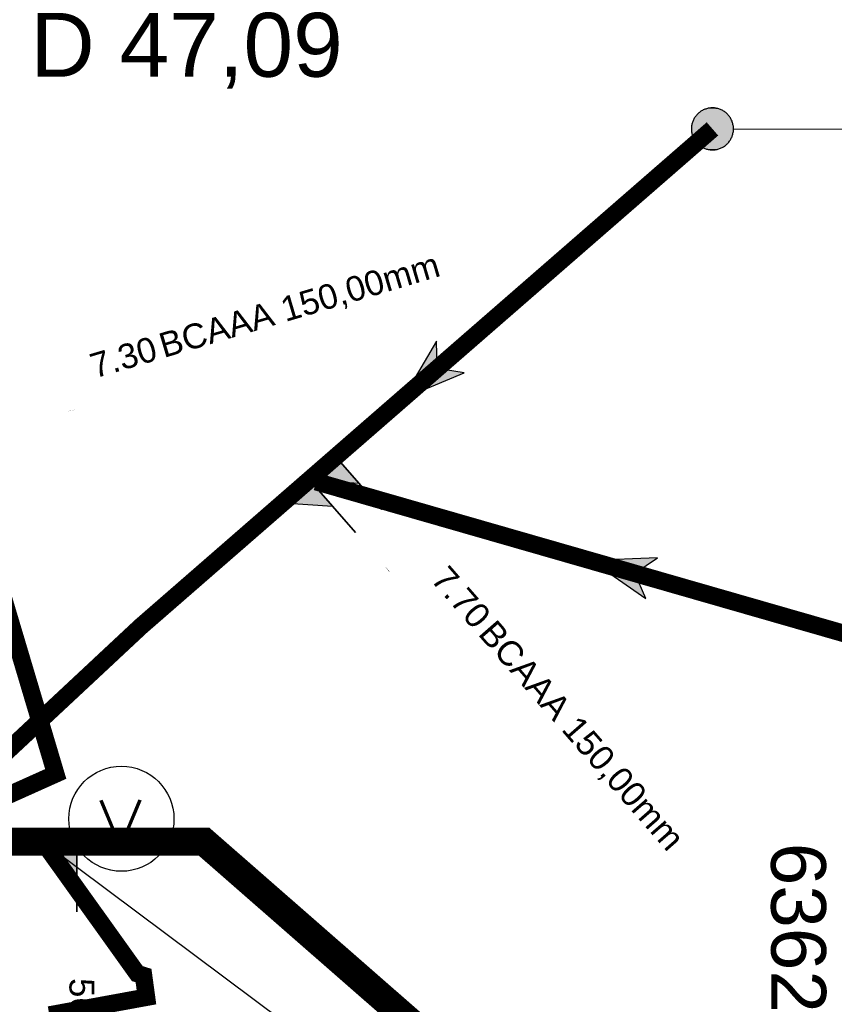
# Model space of a CAD drawing. Extents: x 356718 to 357658, y 5762241 to 5762615.
# Tile 84 of 157: x 357137 to 357148, y 5762391 to 5762405. Entities that reach past the tile are written whole.
import ezdxf
from ezdxf.enums import TextEntityAlignment as Align

# ---------------------------------------------------------------- set-up
doc = ezdxf.new("R2010")
doc.units = 0
doc.header["$MEASUREMENT"] = 0
doc.linetypes.add('AUSGEZOGEN', pattern=[0])
doc.linetypes.add('GESTRICHELT2', pattern=[4, 2, -2])
doc.layers.get('0').update_dxf_attribs({"linetype": 'AUSGEZOGEN'})
for name, color, linetype, true_color in [('111_00131_Symbol', 7, 'AUSGEZOGEN', 0x000000), ('111_00228_Schachtsymbol_nach_Sy', 7, 'AUSGEZOGEN', 0x000000), ('114_00133_Schachtnummer', 7, 'AUSGEZOGEN', 0x000000), ('114_10391_Deckelhoehe', 7, 'AUSGEZOGEN', 0x000000), ('121_10374_Haltungen_Regenwasser', 5, 'GESTRICHELT2', 0x0000ff), ('121_10397_Haltungen_Regenwasser', 5, 'GESTRICHELT2', 0x0000ff), ('123_00137_Fliessrichtungspfeil', 7, 'AUSGEZOGEN', 0x000000), ('141_10677_Stutzen__alle__aus_DW', 7, 'AUSGEZOGEN', 0x000000), ('141_10868_Stutzen__141_', 7, 'AUSGEZOGEN', 0x000000)]:
    doc.layers.add(name, color=color, linetype=linetype, true_color=true_color)
doc.styles.add('ARIAL', font='arial.ttf', dxfattribs={"height": 1.5})
doc.styles.get("Standard").update_dxf_attribs({"font": 'arial.ttf', "height": 1})

# ---------------------------------------------------------------- blocks, each defined once
blk = doc.blocks.new('RR')
at = {"color": 0, "linetype": 'AUSGEZOGEN'}
blk.add_lwpolyline([(0.3, 0), (0.3, 0.013), (0.299, 0.025), (0.298, 0.038), (0.296, 0.05), (0.293, 0.063), (0.29, 0.075), (0.287, 0.087), (0.283, 0.099), (0.279, 0.111), (0.274, 0.123), (0.268, 0.134), (0.262, 0.145), (0.256, 0.156), (0.249, 0.167), (0.242, 0.177), (0.234, 0.187), (0.226, 0.197), (0.218, 0.206), (0.209, 0.215), (0.199, 0.224), (0.19, 0.232), (0.18, 0.24), (0.17, 0.247), (0.159, 0.254), (0.148, 0.261), (0.137, 0.267), (0.126, 0.272), (0.114, 0.277), (0.102, 0.282), (0.09, 0.286), (0.078, 0.29), (0.066, 0.293), (0.053, 0.295), (0.041, 0.297), (0.028, 0.299), (0.016, 0.3), (0.003, 0.3), (-0.009, 0.3), (-0.022, 0.299), (-0.035, 0.298), (-0.047, 0.296), (-0.06, 0.294), (-0.072, 0.291), (-0.084, 0.288), (-0.096, 0.284), (-0.108, 0.28), (-0.12, 0.275), (-0.131, 0.27), (-0.143, 0.264), (-0.154, 0.258), (-0.164, 0.251), (-0.175, 0.244), (-0.185, 0.236), (-0.195, 0.228), (-0.204, 0.22), (-0.213, 0.211), (-0.222, 0.202), (-0.23, 0.192), (-0.238, 0.182), (-0.246, 0.172), (-0.253, 0.162), (-0.259, 0.151), (-0.265, 0.14), (-0.271, 0.129), (-0.276, 0.117), (-0.281, 0.105), (-0.285, 0.093), (-0.289, 0.081), (-0.292, 0.069), (-0.295, 0.057), (-0.297, 0.044), (-0.298, 0.032), (-0.299, 0.019), (-0.3, 0.006), (-0.3, -0.006), (-0.299, -0.019), (-0.298, -0.032), (-0.297, -0.044), (-0.295, -0.057), (-0.292, -0.069), (-0.289, -0.081), (-0.285, -0.093), (-0.281, -0.105), (-0.276, -0.117), (-0.271, -0.129), (-0.265, -0.14), (-0.259, -0.151), (-0.253, -0.162), (-0.246, -0.172), (-0.238, -0.182), (-0.23, -0.192), (-0.222, -0.202), (-0.213, -0.211), (-0.204, -0.22), (-0.195, -0.228), (-0.185, -0.236), (-0.175, -0.244), (-0.164, -0.251), (-0.154, -0.258), (-0.143, -0.264), (-0.131, -0.27), (-0.12, -0.275), (-0.108, -0.28), (-0.096, -0.284), (-0.084, -0.288), (-0.072, -0.291), (-0.06, -0.294), (-0.047, -0.296), (-0.035, -0.298), (-0.022, -0.299), (-0.009, -0.3), (0.003, -0.3), (0.016, -0.3), (0.028, -0.299), (0.041, -0.297), (0.053, -0.295), (0.066, -0.293), (0.078, -0.29), (0.09, -0.286), (0.102, -0.282), (0.114, -0.277), (0.126, -0.272), (0.137, -0.267), (0.148, -0.261), (0.159, -0.254), (0.17, -0.247), (0.18, -0.24), (0.19, -0.232), (0.199, -0.224), (0.209, -0.215), (0.218, -0.206), (0.226, -0.197), (0.234, -0.187), (0.242, -0.177), (0.249, -0.167), (0.256, -0.156), (0.262, -0.145), (0.268, -0.134), (0.274, -0.123), (0.279, -0.111), (0.283, -0.099), (0.287, -0.087), (0.29, -0.075), (0.293, -0.063), (0.296, -0.05), (0.298, -0.038), (0.299, -0.025), (0.3, -0.013), (0.3, 0), (0.3, 0)], close=True, dxfattribs=at)
blk.add_lwpolyline([(0.3, 0), (0.3, 0.013), (0.299, 0.025), (0.298, 0.038), (0.296, 0.05), (0.293, 0.063), (0.29, 0.075), (0.287, 0.087), (0.283, 0.099), (0.279, 0.111), (0.274, 0.123), (0.268, 0.134), (0.262, 0.145), (0.256, 0.156), (0.249, 0.167), (0.242, 0.177), (0.234, 0.187), (0.226, 0.197), (0.218, 0.206), (0.209, 0.215), (0.199, 0.224), (0.19, 0.232), (0.18, 0.24), (0.17, 0.247), (0.159, 0.254), (0.148, 0.261), (0.137, 0.267), (0.126, 0.272), (0.114, 0.277), (0.102, 0.282), (0.09, 0.286), (0.078, 0.29), (0.066, 0.293), (0.053, 0.295), (0.041, 0.297), (0.028, 0.299), (0.016, 0.3), (0.003, 0.3), (-0.009, 0.3), (-0.022, 0.299), (-0.035, 0.298), (-0.047, 0.296), (-0.06, 0.294), (-0.072, 0.291), (-0.084, 0.288), (-0.096, 0.284), (-0.108, 0.28), (-0.12, 0.275), (-0.131, 0.27), (-0.143, 0.264), (-0.154, 0.258), (-0.164, 0.251), (-0.175, 0.244), (-0.185, 0.236), (-0.195, 0.228), (-0.204, 0.22), (-0.213, 0.211), (-0.222, 0.202), (-0.23, 0.192), (-0.238, 0.182), (-0.246, 0.172), (-0.253, 0.162), (-0.259, 0.151), (-0.265, 0.14), (-0.271, 0.129), (-0.276, 0.117), (-0.281, 0.105), (-0.285, 0.093), (-0.289, 0.081), (-0.292, 0.069), (-0.295, 0.057), (-0.297, 0.044), (-0.298, 0.032), (-0.299, 0.019), (-0.3, 0.006), (-0.3, -0.006), (-0.299, -0.019), (-0.298, -0.032), (-0.297, -0.044), (-0.295, -0.057), (-0.292, -0.069), (-0.289, -0.081), (-0.285, -0.093), (-0.281, -0.105), (-0.276, -0.117), (-0.271, -0.129), (-0.265, -0.14), (-0.259, -0.151), (-0.253, -0.162), (-0.246, -0.172), (-0.238, -0.182), (-0.23, -0.192), (-0.222, -0.202), (-0.213, -0.211), (-0.204, -0.22), (-0.195, -0.228), (-0.185, -0.236), (-0.175, -0.244), (-0.164, -0.251), (-0.154, -0.258), (-0.143, -0.264), (-0.131, -0.27), (-0.12, -0.275), (-0.108, -0.28), (-0.096, -0.284), (-0.084, -0.288), (-0.072, -0.291), (-0.06, -0.294), (-0.047, -0.296), (-0.035, -0.298), (-0.022, -0.299), (-0.009, -0.3), (0.003, -0.3), (0.016, -0.3), (0.028, -0.299), (0.041, -0.297), (0.053, -0.295), (0.066, -0.293), (0.078, -0.29), (0.09, -0.286), (0.102, -0.282), (0.114, -0.277), (0.126, -0.272), (0.137, -0.267), (0.148, -0.261), (0.159, -0.254), (0.17, -0.247), (0.18, -0.24), (0.19, -0.232), (0.199, -0.224), (0.209, -0.215), (0.218, -0.206), (0.226, -0.197), (0.234, -0.187), (0.242, -0.177), (0.249, -0.167), (0.256, -0.156), (0.262, -0.145), (0.268, -0.134), (0.274, -0.123), (0.279, -0.111), (0.283, -0.099), (0.287, -0.087), (0.29, -0.075), (0.293, -0.063), (0.296, -0.05), (0.298, -0.038), (0.299, -0.025), (0.3, -0.013), (0.3, 0), (0.3, 0)], close=True, dxfattribs=at)
at = {"color": 0}
for points in [[(-0.108, 0.28), (0.108, 0.28), (-0.102, 0.282)], [(-0.108, 0.28), (0.108, 0.28), (-0.102, 0.282)], [(-0.102, 0.282), (0.102, 0.282), (-0.096, 0.284)], [(-0.102, 0.282), (0.102, 0.282), (-0.096, 0.284)], [(0.108, 0.28), (-0.102, 0.282), (0.102, 0.282)], [(0.108, 0.28), (-0.102, 0.282), (0.102, 0.282)], [(-0.096, 0.284), (0.096, 0.284), (-0.09, 0.286)], [(-0.096, 0.284), (0.096, 0.284), (-0.09, 0.286)], [(0.102, 0.282), (-0.096, 0.284), (0.096, 0.284)], [(0.102, 0.282), (-0.096, 0.284), (0.096, 0.284)], [(-0.09, 0.286), (0.09, 0.286), (-0.084, 0.288)], [(-0.09, 0.286), (0.09, 0.286), (-0.084, 0.288)], [(0.096, 0.284), (-0.09, 0.286), (0.09, 0.286)], [(0.096, 0.284), (-0.09, 0.286), (0.09, 0.286)], [(-0.084, 0.288), (0.084, 0.288), (-0.078, 0.29)], [(-0.084, 0.288), (0.084, 0.288), (-0.078, 0.29)], [(0.09, 0.286), (-0.084, 0.288), (0.084, 0.288)], [(0.09, 0.286), (-0.084, 0.288), (0.084, 0.288)], [(-0.078, 0.29), (0.078, 0.29), (-0.072, 0.291)], [(-0.078, 0.29), (0.078, 0.29), (-0.072, 0.291)], [(0.084, 0.288), (-0.078, 0.29), (0.078, 0.29)], [(0.084, 0.288), (-0.078, 0.29), (0.078, 0.29)], [(-0.072, 0.291), (0.072, 0.291), (-0.066, 0.293)], [(-0.072, 0.291), (0.072, 0.291), (-0.066, 0.293)], [(0.078, 0.29), (-0.072, 0.291), (0.072, 0.291)], [(0.078, 0.29), (-0.072, 0.291), (0.072, 0.291)], [(-0.066, 0.293), (0.066, 0.293), (-0.06, 0.294)], [(-0.066, 0.293), (0.066, 0.293), (-0.06, 0.294)], [(0.072, 0.291), (-0.066, 0.293), (0.066, 0.293)], [(0.072, 0.291), (-0.066, 0.293), (0.066, 0.293)], [(-0.06, 0.294), (0.059, 0.294), (-0.053, 0.295)], [(-0.06, 0.294), (0.059, 0.294), (-0.053, 0.295)], [(0.066, 0.293), (-0.06, 0.294), (0.059, 0.294)], [(0.066, 0.293), (-0.06, 0.294), (0.059, 0.294)], [(-0.053, 0.295), (0.053, 0.295), (-0.047, 0.296)], [(-0.053, 0.295), (0.053, 0.295), (-0.047, 0.296)], [(0.059, 0.294), (-0.053, 0.295), (0.053, 0.295)], [(0.059, 0.294), (-0.053, 0.295), (0.053, 0.295)], [(-0.047, 0.296), (0.047, 0.296), (-0.04, 0.297)], [(-0.047, 0.296), (0.047, 0.296), (-0.04, 0.297)], [(0.053, 0.295), (-0.047, 0.296), (0.047, 0.296)], [(0.053, 0.295), (-0.047, 0.296), (0.047, 0.296)], [(-0.04, 0.297), (0.041, 0.297), (-0.035, 0.298)], [(-0.04, 0.297), (0.041, 0.297), (-0.035, 0.298)], [(0.047, 0.296), (-0.04, 0.297), (0.041, 0.297)], [(0.047, 0.296), (-0.04, 0.297), (0.041, 0.297)], [(-0.035, 0.298), (0.034, 0.298), (-0.028, 0.299)], [(-0.035, 0.298), (0.034, 0.298), (-0.028, 0.299)], [(0.041, 0.297), (-0.035, 0.298), (0.034, 0.298)], [(0.041, 0.297), (-0.035, 0.298), (0.034, 0.298)], [(0.034, 0.298), (-0.028, 0.299), (0.028, 0.299)], [(-0.028, 0.299), (0.028, 0.299), (-0.022, 0.299)], [(0.034, 0.298), (-0.028, 0.299), (0.028, 0.299)], [(-0.028, 0.299), (0.028, 0.299), (-0.022, 0.299)], [(-0.022, 0.299), (0.021, 0.299), (-0.015, 0.3)], [(-0.022, 0.299), (0.021, 0.299), (-0.015, 0.3)], [(0.028, 0.299), (-0.022, 0.299), (0.021, 0.299)], [(0.028, 0.299), (-0.022, 0.299), (0.021, 0.299)], [(0.021, 0.299), (-0.015, 0.3), (0.016, 0.3)], [(-0.015, 0.3), (0.016, 0.3), (-0.009, 0.3)], [(0.021, 0.299), (-0.015, 0.3), (0.016, 0.3)], [(-0.015, 0.3), (0.016, 0.3), (-0.009, 0.3)], [(0.016, 0.3), (-0.009, 0.3), (0.007, 0.3)], [(-0.009, 0.3), (0.007, 0.3), (0.003, 0.3)], [(0.016, 0.3), (-0.009, 0.3), (0.007, 0.3)], [(-0.009, 0.3), (0.007, 0.3), (0.003, 0.3)], [(-0.265, 0.14), (0.265, 0.14), (-0.262, 0.145)], [(-0.265, 0.14), (0.265, 0.14), (-0.262, 0.145)], [(-0.262, 0.145), (0.262, 0.145), (-0.259, 0.151)], [(-0.262, 0.145), (0.262, 0.145), (-0.259, 0.151)], [(0.265, 0.14), (-0.262, 0.145), (0.262, 0.145)], [(0.265, 0.14), (-0.262, 0.145), (0.262, 0.145)], [(-0.259, 0.151), (0.259, 0.151), (-0.256, 0.156)], [(-0.259, 0.151), (0.259, 0.151), (-0.256, 0.156)], [(0.262, 0.145), (-0.259, 0.151), (0.259, 0.151)], [(0.262, 0.145), (-0.259, 0.151), (0.259, 0.151)], [(-0.256, 0.156), (0.256, 0.156), (-0.253, 0.162)], [(-0.256, 0.156), (0.256, 0.156), (-0.253, 0.162)], [(0.259, 0.151), (-0.256, 0.156), (0.256, 0.156)], [(0.259, 0.151), (-0.256, 0.156), (0.256, 0.156)], [(-0.253, 0.162), (0.253, 0.162), (-0.249, 0.167)], [(-0.253, 0.162), (0.253, 0.162), (-0.249, 0.167)], [(0.256, 0.156), (-0.253, 0.162), (0.253, 0.162)], [(0.256, 0.156), (-0.253, 0.162), (0.253, 0.162)], [(-0.249, 0.167), (0.249, 0.167), (-0.246, 0.172)], [(-0.249, 0.167), (0.249, 0.167), (-0.246, 0.172)], [(0.253, 0.162), (-0.249, 0.167), (0.249, 0.167)], [(0.253, 0.162), (-0.249, 0.167), (0.249, 0.167)], [(-0.246, 0.172), (0.246, 0.172), (-0.242, 0.177)], [(-0.246, 0.172), (0.246, 0.172), (-0.242, 0.177)], [(0.249, 0.167), (-0.246, 0.172), (0.246, 0.172)], [(0.249, 0.167), (-0.246, 0.172), (0.246, 0.172)], [(-0.242, 0.177), (0.242, 0.177), (-0.238, 0.182)], [(-0.242, 0.177), (0.242, 0.177), (-0.238, 0.182)], [(0.246, 0.172), (-0.242, 0.177), (0.242, 0.177)], [(0.246, 0.172), (-0.242, 0.177), (0.242, 0.177)], [(-0.238, 0.182), (0.238, 0.182), (-0.234, 0.187)], [(-0.238, 0.182), (0.238, 0.182), (-0.234, 0.187)], [(0.242, 0.177), (-0.238, 0.182), (0.238, 0.182)], [(0.242, 0.177), (-0.238, 0.182), (0.238, 0.182)], [(-0.234, 0.187), (0.234, 0.187), (-0.23, 0.192)], [(-0.234, 0.187), (0.234, 0.187), (-0.23, 0.192)], [(0.238, 0.182), (-0.234, 0.187), (0.234, 0.187)], [(0.238, 0.182), (-0.234, 0.187), (0.234, 0.187)], [(-0.23, 0.192), (0.23, 0.192), (-0.226, 0.197)], [(-0.23, 0.192), (0.23, 0.192), (-0.226, 0.197)], [(0.234, 0.187), (-0.23, 0.192), (0.23, 0.192)], [(0.234, 0.187), (-0.23, 0.192), (0.23, 0.192)], [(-0.226, 0.197), (0.226, 0.197), (-0.222, 0.202)], [(-0.226, 0.197), (0.226, 0.197), (-0.222, 0.202)], [(0.23, 0.192), (-0.226, 0.197), (0.226, 0.197)], [(0.23, 0.192), (-0.226, 0.197), (0.226, 0.197)], [(-0.222, 0.202), (0.222, 0.202), (-0.218, 0.206)], [(-0.222, 0.202), (0.222, 0.202), (-0.218, 0.206)], [(0.226, 0.197), (-0.222, 0.202), (0.222, 0.202)], [(0.226, 0.197), (-0.222, 0.202), (0.222, 0.202)], [(-0.218, 0.206), (0.218, 0.206), (-0.213, 0.211)], [(-0.218, 0.206), (0.218, 0.206), (-0.213, 0.211)], [(0.222, 0.202), (-0.218, 0.206), (0.218, 0.206)], [(0.222, 0.202), (-0.218, 0.206), (0.218, 0.206)], [(-0.213, 0.211), (0.213, 0.211), (-0.209, 0.215)], [(-0.213, 0.211), (0.213, 0.211), (-0.209, 0.215)], [(0.218, 0.206), (-0.213, 0.211), (0.213, 0.211)], [(0.218, 0.206), (-0.213, 0.211), (0.213, 0.211)], [(-0.209, 0.215), (0.209, 0.215), (-0.204, 0.22)], [(-0.209, 0.215), (0.209, 0.215), (-0.204, 0.22)], [(0.213, 0.211), (-0.209, 0.215), (0.209, 0.215)], [(0.213, 0.211), (-0.209, 0.215), (0.209, 0.215)], [(-0.204, 0.22), (0.204, 0.22), (-0.199, 0.224)], [(-0.204, 0.22), (0.204, 0.22), (-0.199, 0.224)], [(0.209, 0.215), (-0.204, 0.22), (0.204, 0.22)], [(0.209, 0.215), (-0.204, 0.22), (0.204, 0.22)], [(-0.199, 0.224), (0.199, 0.224), (-0.195, 0.228)], [(-0.199, 0.224), (0.199, 0.224), (-0.195, 0.228)], [(0.204, 0.22), (-0.199, 0.224), (0.199, 0.224)], [(0.204, 0.22), (-0.199, 0.224), (0.199, 0.224)], [(-0.195, 0.228), (0.195, 0.228), (-0.19, 0.232)], [(-0.195, 0.228), (0.195, 0.228), (-0.19, 0.232)], [(0.199, 0.224), (-0.195, 0.228), (0.195, 0.228)], [(0.199, 0.224), (-0.195, 0.228), (0.195, 0.228)], [(-0.19, 0.232), (0.19, 0.232), (-0.185, 0.236)], [(-0.19, 0.232), (0.19, 0.232), (-0.185, 0.236)], [(0.195, 0.228), (-0.19, 0.232), (0.19, 0.232)], [(0.195, 0.228), (-0.19, 0.232), (0.19, 0.232)], [(-0.185, 0.236), (0.185, 0.236), (-0.18, 0.24)], [(-0.185, 0.236), (0.185, 0.236), (-0.18, 0.24)], [(0.19, 0.232), (-0.185, 0.236), (0.185, 0.236)], [(0.19, 0.232), (-0.185, 0.236), (0.185, 0.236)], [(-0.18, 0.24), (0.18, 0.24), (-0.175, 0.244)], [(-0.18, 0.24), (0.18, 0.24), (-0.175, 0.244)], [(0.185, 0.236), (-0.18, 0.24), (0.18, 0.24)], [(0.185, 0.236), (-0.18, 0.24), (0.18, 0.24)], [(-0.175, 0.244), (0.175, 0.244), (-0.169, 0.247)], [(-0.175, 0.244), (0.175, 0.244), (-0.169, 0.247)], [(0.18, 0.24), (-0.175, 0.244), (0.175, 0.244)], [(0.18, 0.24), (-0.175, 0.244), (0.175, 0.244)], [(-0.169, 0.247), (0.17, 0.247), (-0.164, 0.251)], [(-0.169, 0.247), (0.17, 0.247), (-0.164, 0.251)], [(0.175, 0.244), (-0.169, 0.247), (0.17, 0.247)], [(0.175, 0.244), (-0.169, 0.247), (0.17, 0.247)], [(-0.164, 0.251), (0.164, 0.251), (-0.159, 0.254)], [(-0.164, 0.251), (0.164, 0.251), (-0.159, 0.254)], [(0.17, 0.247), (-0.164, 0.251), (0.164, 0.251)], [(0.17, 0.247), (-0.164, 0.251), (0.164, 0.251)], [(-0.159, 0.254), (0.159, 0.254), (-0.154, 0.258)], [(-0.159, 0.254), (0.159, 0.254), (-0.154, 0.258)], [(0.164, 0.251), (-0.159, 0.254), (0.159, 0.254)], [(0.164, 0.251), (-0.159, 0.254), (0.159, 0.254)], [(-0.154, 0.258), (0.154, 0.258), (-0.148, 0.261)], [(-0.154, 0.258), (0.154, 0.258), (-0.148, 0.261)], [(0.159, 0.254), (-0.154, 0.258), (0.154, 0.258)], [(0.159, 0.254), (-0.154, 0.258), (0.154, 0.258)], [(-0.148, 0.261), (0.148, 0.261), (-0.143, 0.264)], [(-0.148, 0.261), (0.148, 0.261), (-0.143, 0.264)], [(0.154, 0.258), (-0.148, 0.261), (0.148, 0.261)], [(0.154, 0.258), (-0.148, 0.261), (0.148, 0.261)], [(-0.143, 0.264), (0.142, 0.264), (-0.137, 0.267)], [(-0.143, 0.264), (0.142, 0.264), (-0.137, 0.267)], [(0.148, 0.261), (-0.143, 0.264), (0.142, 0.264)], [(0.148, 0.261), (-0.143, 0.264), (0.142, 0.264)], [(-0.137, 0.267), (0.137, 0.267), (-0.131, 0.27)], [(-0.137, 0.267), (0.137, 0.267), (-0.131, 0.27)], [(0.142, 0.264), (-0.137, 0.267), (0.137, 0.267)], [(0.142, 0.264), (-0.137, 0.267), (0.137, 0.267)], [(-0.131, 0.27), (0.131, 0.27), (-0.126, 0.272)], [(-0.131, 0.27), (0.131, 0.27), (-0.126, 0.272)], [(0.137, 0.267), (-0.131, 0.27), (0.131, 0.27)], [(0.137, 0.267), (-0.131, 0.27), (0.131, 0.27)], [(-0.126, 0.272), (0.126, 0.272), (-0.12, 0.275)], [(-0.126, 0.272), (0.126, 0.272), (-0.12, 0.275)], [(0.131, 0.27), (-0.126, 0.272), (0.126, 0.272)], [(0.131, 0.27), (-0.126, 0.272), (0.126, 0.272)], [(-0.12, 0.275), (0.12, 0.275), (-0.114, 0.277)], [(-0.12, 0.275), (0.12, 0.275), (-0.114, 0.277)], [(0.126, 0.272), (-0.12, 0.275), (0.12, 0.275)], [(0.126, 0.272), (-0.12, 0.275), (0.12, 0.275)], [(-0.114, 0.277), (0.114, 0.277), (-0.108, 0.28)], [(-0.114, 0.277), (0.114, 0.277), (-0.108, 0.28)], [(0.12, 0.275), (-0.114, 0.277), (0.114, 0.277)], [(0.12, 0.275), (-0.114, 0.277), (0.114, 0.277)], [(0.114, 0.277), (-0.108, 0.28), (0.108, 0.28)], [(0.114, 0.277), (-0.108, 0.28), (0.108, 0.28)], [(-0.3, 0.013), (0.3, 0.013), (-0.299, 0.019)], [(-0.3, 0.013), (0.3, 0.013), (-0.299, 0.019)], [(-0.3, 0.006), (0.3, 0.006), (-0.3, 0.013)], [(0.3, 0.006), (-0.3, 0.013), (0.3, 0.013)], [(-0.3, 0.006), (0.3, 0.006), (-0.3, 0.013)], [(0.3, 0.006), (-0.3, 0.013), (0.3, 0.013)], [(-0.3, 0), (0.3, 0), (-0.3, 0.006)], [(0.3, 0), (-0.3, 0.006), (0.3, 0.006)], [(-0.3, 0), (0.3, 0), (-0.3, 0.006)], [(0.3, 0), (-0.3, 0.006), (0.3, 0.006)], [(0.3, -0.006), (-0.3, -0.006), (0.3, 0)], [(-0.3, -0.006), (0.3, 0), (-0.3, 0)], [(0.3, -0.006), (-0.3, -0.006), (0.3, 0)], [(-0.3, -0.006), (0.3, 0), (-0.3, 0)], [(-0.299, 0.025), (0.299, 0.025), (-0.298, 0.032)], [(-0.299, 0.025), (0.299, 0.025), (-0.298, 0.032)], [(-0.299, 0.019), (0.299, 0.019), (-0.299, 0.025)], [(0.299, 0.019), (-0.299, 0.025), (0.299, 0.025)], [(-0.299, 0.019), (0.299, 0.019), (-0.299, 0.025)], [(0.299, 0.019), (-0.299, 0.025), (0.299, 0.025)], [(0.3, 0.013), (-0.299, 0.019), (0.299, 0.019)], [(0.3, 0.013), (-0.299, 0.019), (0.299, 0.019)], [(-0.298, 0.038), (0.298, 0.038), (-0.297, 0.044)], [(-0.298, 0.038), (0.298, 0.038), (-0.297, 0.044)], [(-0.298, 0.032), (0.298, 0.032), (-0.298, 0.038)], [(0.298, 0.032), (-0.298, 0.038), (0.298, 0.038)], [(-0.298, 0.032), (0.298, 0.032), (-0.298, 0.038)], [(0.298, 0.032), (-0.298, 0.038), (0.298, 0.038)], [(0.299, 0.025), (-0.298, 0.032), (0.298, 0.032)], [(0.299, 0.025), (-0.298, 0.032), (0.298, 0.032)], [(-0.297, 0.044), (0.297, 0.044), (-0.296, 0.05)], [(-0.297, 0.044), (0.297, 0.044), (-0.296, 0.05)], [(0.298, 0.038), (-0.297, 0.044), (0.297, 0.044)], [(0.298, 0.038), (-0.297, 0.044), (0.297, 0.044)], [(-0.296, 0.05), (0.296, 0.05), (-0.295, 0.057)], [(-0.296, 0.05), (0.296, 0.05), (-0.295, 0.057)], [(0.297, 0.044), (-0.296, 0.05), (0.296, 0.05)], [(0.297, 0.044), (-0.296, 0.05), (0.296, 0.05)], [(-0.295, 0.057), (0.295, 0.057), (-0.293, 0.063)], [(-0.295, 0.057), (0.295, 0.057), (-0.293, 0.063)], [(0.296, 0.05), (-0.295, 0.057), (0.295, 0.057)], [(0.296, 0.05), (-0.295, 0.057), (0.295, 0.057)], [(-0.293, 0.063), (0.293, 0.063), (-0.292, 0.069)], [(-0.293, 0.063), (0.293, 0.063), (-0.292, 0.069)], [(0.295, 0.057), (-0.293, 0.063), (0.293, 0.063)], [(0.295, 0.057), (-0.293, 0.063), (0.293, 0.063)], [(-0.292, 0.069), (0.292, 0.069), (-0.29, 0.075)], [(-0.292, 0.069), (0.292, 0.069), (-0.29, 0.075)], [(0.293, 0.063), (-0.292, 0.069), (0.292, 0.069)], [(0.293, 0.063), (-0.292, 0.069), (0.292, 0.069)], [(-0.29, 0.075), (0.29, 0.075), (-0.289, 0.081)], [(-0.29, 0.075), (0.29, 0.075), (-0.289, 0.081)], [(0.292, 0.069), (-0.29, 0.075), (0.29, 0.075)], [(0.292, 0.069), (-0.29, 0.075), (0.29, 0.075)], [(-0.289, 0.081), (0.289, 0.081), (-0.287, 0.087)], [(-0.289, 0.081), (0.289, 0.081), (-0.287, 0.087)], [(0.29, 0.075), (-0.289, 0.081), (0.289, 0.081)], [(0.29, 0.075), (-0.289, 0.081), (0.289, 0.081)], [(-0.287, 0.087), (0.287, 0.087), (-0.285, 0.093)], [(-0.287, 0.087), (0.287, 0.087), (-0.285, 0.093)], [(0.289, 0.081), (-0.287, 0.087), (0.287, 0.087)], [(0.289, 0.081), (-0.287, 0.087), (0.287, 0.087)], [(-0.285, 0.093), (0.285, 0.093), (-0.283, 0.099)], [(-0.285, 0.093), (0.285, 0.093), (-0.283, 0.099)], [(0.287, 0.087), (-0.285, 0.093), (0.285, 0.093)], [(0.287, 0.087), (-0.285, 0.093), (0.285, 0.093)], [(-0.283, 0.099), (0.283, 0.099), (-0.281, 0.105)], [(-0.283, 0.099), (0.283, 0.099), (-0.281, 0.105)], [(0.285, 0.093), (-0.283, 0.099), (0.283, 0.099)], [(0.285, 0.093), (-0.283, 0.099), (0.283, 0.099)], [(-0.281, 0.105), (0.281, 0.105), (-0.279, 0.111)], [(-0.281, 0.105), (0.281, 0.105), (-0.279, 0.111)], [(0.283, 0.099), (-0.281, 0.105), (0.281, 0.105)], [(0.283, 0.099), (-0.281, 0.105), (0.281, 0.105)], [(-0.279, 0.111), (0.279, 0.111), (-0.276, 0.117)], [(-0.279, 0.111), (0.279, 0.111), (-0.276, 0.117)], [(0.281, 0.105), (-0.279, 0.111), (0.279, 0.111)], [(0.281, 0.105), (-0.279, 0.111), (0.279, 0.111)], [(-0.276, 0.117), (0.276, 0.117), (-0.274, 0.123)], [(-0.276, 0.117), (0.276, 0.117), (-0.274, 0.123)], [(0.279, 0.111), (-0.276, 0.117), (0.276, 0.117)], [(0.279, 0.111), (-0.276, 0.117), (0.276, 0.117)], [(-0.274, 0.123), (0.274, 0.123), (-0.271, 0.129)], [(-0.274, 0.123), (0.274, 0.123), (-0.271, 0.129)], [(0.276, 0.117), (-0.274, 0.123), (0.274, 0.123)], [(0.276, 0.117), (-0.274, 0.123), (0.274, 0.123)], [(-0.271, 0.129), (0.271, 0.129), (-0.268, 0.134)], [(-0.271, 0.129), (0.271, 0.129), (-0.268, 0.134)], [(0.274, 0.123), (-0.271, 0.129), (0.271, 0.129)], [(0.274, 0.123), (-0.271, 0.129), (0.271, 0.129)], [(-0.268, 0.134), (0.268, 0.134), (-0.265, 0.14)], [(-0.268, 0.134), (0.268, 0.134), (-0.265, 0.14)], [(0.271, 0.129), (-0.268, 0.134), (0.268, 0.134)], [(0.271, 0.129), (-0.268, 0.134), (0.268, 0.134)], [(0.268, 0.134), (-0.265, 0.14), (0.265, 0.14)], [(0.268, 0.134), (-0.265, 0.14), (0.265, 0.14)], [(0.3, 0), (0.3, 0), (0.3, 0)], [(0.3, 0), (0.3, 0), (0.3, 0)], [(0.3, 0), (0.3, 0), (0.3, 0)], [(0.3, 0), (0.3, 0), (0.3, 0)], [(0.3, -0.013), (-0.3, -0.013), (0.3, -0.006)], [(-0.3, -0.013), (0.3, -0.006), (-0.3, -0.006)], [(0.3, -0.013), (-0.3, -0.013), (0.3, -0.006)], [(-0.3, -0.013), (0.3, -0.006), (-0.3, -0.006)], [(-0.299, -0.019), (0.3, -0.013), (-0.3, -0.013)], [(-0.299, -0.019), (0.3, -0.013), (-0.3, -0.013)], [(0.299, -0.019), (-0.299, -0.019), (0.3, -0.013)], [(0.299, -0.019), (-0.299, -0.019), (0.3, -0.013)], [(0.299, -0.025), (-0.299, -0.025), (0.299, -0.019)], [(-0.299, -0.025), (0.299, -0.019), (-0.299, -0.019)], [(0.299, -0.025), (-0.299, -0.025), (0.299, -0.019)], [(-0.299, -0.025), (0.299, -0.019), (-0.299, -0.019)], [(-0.298, -0.032), (0.299, -0.025), (-0.299, -0.025)], [(-0.298, -0.032), (0.299, -0.025), (-0.299, -0.025)], [(0.298, -0.032), (-0.298, -0.032), (0.299, -0.025)], [(0.298, -0.032), (-0.298, -0.032), (0.299, -0.025)], [(0.298, -0.038), (-0.298, -0.038), (0.298, -0.032)], [(-0.298, -0.038), (0.298, -0.032), (-0.298, -0.032)], [(0.298, -0.038), (-0.298, -0.038), (0.298, -0.032)], [(-0.298, -0.038), (0.298, -0.032), (-0.298, -0.032)], [(-0.297, -0.044), (0.298, -0.038), (-0.298, -0.038)], [(-0.297, -0.044), (0.298, -0.038), (-0.298, -0.038)], [(0.297, -0.044), (-0.297, -0.044), (0.298, -0.038)], [(0.297, -0.044), (-0.297, -0.044), (0.298, -0.038)], [(-0.296, -0.05), (0.297, -0.044), (-0.297, -0.044)], [(-0.296, -0.05), (0.297, -0.044), (-0.297, -0.044)], [(0.296, -0.05), (-0.296, -0.05), (0.297, -0.044)], [(0.296, -0.05), (-0.296, -0.05), (0.297, -0.044)], [(-0.295, -0.057), (0.296, -0.05), (-0.296, -0.05)], [(-0.295, -0.057), (0.296, -0.05), (-0.296, -0.05)], [(0.295, -0.057), (-0.295, -0.057), (0.296, -0.05)], [(0.295, -0.057), (-0.295, -0.057), (0.296, -0.05)], [(-0.293, -0.063), (0.295, -0.057), (-0.295, -0.057)], [(-0.293, -0.063), (0.295, -0.057), (-0.295, -0.057)], [(0.293, -0.063), (-0.293, -0.063), (0.295, -0.057)], [(0.293, -0.063), (-0.293, -0.063), (0.295, -0.057)], [(-0.292, -0.069), (0.293, -0.063), (-0.293, -0.063)], [(-0.292, -0.069), (0.293, -0.063), (-0.293, -0.063)], [(0.292, -0.069), (-0.292, -0.069), (0.293, -0.063)], [(0.292, -0.069), (-0.292, -0.069), (0.293, -0.063)], [(-0.29, -0.075), (0.292, -0.069), (-0.292, -0.069)], [(-0.29, -0.075), (0.292, -0.069), (-0.292, -0.069)], [(0.29, -0.075), (-0.29, -0.075), (0.292, -0.069)], [(0.29, -0.075), (-0.29, -0.075), (0.292, -0.069)], [(-0.289, -0.081), (0.29, -0.075), (-0.29, -0.075)], [(-0.289, -0.081), (0.29, -0.075), (-0.29, -0.075)], [(0.289, -0.081), (-0.289, -0.081), (0.29, -0.075)], [(0.289, -0.081), (-0.289, -0.081), (0.29, -0.075)], [(-0.287, -0.087), (0.289, -0.081), (-0.289, -0.081)], [(-0.287, -0.087), (0.289, -0.081), (-0.289, -0.081)], [(0.287, -0.087), (-0.287, -0.087), (0.289, -0.081)], [(0.287, -0.087), (-0.287, -0.087), (0.289, -0.081)], [(-0.285, -0.093), (0.287, -0.087), (-0.287, -0.087)], [(-0.285, -0.093), (0.287, -0.087), (-0.287, -0.087)], [(0.285, -0.093), (-0.285, -0.093), (0.287, -0.087)], [(0.285, -0.093), (-0.285, -0.093), (0.287, -0.087)], [(-0.283, -0.099), (0.285, -0.093), (-0.285, -0.093)], [(-0.283, -0.099), (0.285, -0.093), (-0.285, -0.093)], [(0.283, -0.099), (-0.283, -0.099), (0.285, -0.093)], [(0.283, -0.099), (-0.283, -0.099), (0.285, -0.093)], [(-0.281, -0.105), (0.283, -0.099), (-0.283, -0.099)], [(-0.281, -0.105), (0.283, -0.099), (-0.283, -0.099)], [(0.281, -0.105), (-0.281, -0.105), (0.283, -0.099)], [(0.281, -0.105), (-0.281, -0.105), (0.283, -0.099)], [(-0.279, -0.111), (0.281, -0.105), (-0.281, -0.105)], [(-0.279, -0.111), (0.281, -0.105), (-0.281, -0.105)], [(0.279, -0.111), (-0.279, -0.111), (0.281, -0.105)], [(0.279, -0.111), (-0.279, -0.111), (0.281, -0.105)], [(-0.276, -0.117), (0.279, -0.111), (-0.279, -0.111)], [(-0.276, -0.117), (0.279, -0.111), (-0.279, -0.111)], [(0.276, -0.117), (-0.276, -0.117), (0.279, -0.111)], [(0.276, -0.117), (-0.276, -0.117), (0.279, -0.111)], [(-0.274, -0.123), (0.276, -0.117), (-0.276, -0.117)], [(-0.274, -0.123), (0.276, -0.117), (-0.276, -0.117)], [(0.274, -0.123), (-0.274, -0.123), (0.276, -0.117)], [(0.274, -0.123), (-0.274, -0.123), (0.276, -0.117)], [(-0.271, -0.129), (0.274, -0.123), (-0.274, -0.123)], [(-0.271, -0.129), (0.274, -0.123), (-0.274, -0.123)], [(0.271, -0.129), (-0.271, -0.129), (0.274, -0.123)], [(0.271, -0.129), (-0.271, -0.129), (0.274, -0.123)], [(-0.268, -0.134), (0.271, -0.129), (-0.271, -0.129)], [(-0.268, -0.134), (0.271, -0.129), (-0.271, -0.129)], [(0.268, -0.134), (-0.268, -0.134), (0.271, -0.129)], [(0.268, -0.134), (-0.268, -0.134), (0.271, -0.129)], [(-0.265, -0.14), (0.268, -0.134), (-0.268, -0.134)], [(-0.265, -0.14), (0.268, -0.134), (-0.268, -0.134)], [(0.265, -0.14), (-0.265, -0.14), (0.268, -0.134)], [(0.265, -0.14), (-0.265, -0.14), (0.268, -0.134)], [(-0.262, -0.145), (0.265, -0.14), (-0.265, -0.14)], [(-0.262, -0.145), (0.265, -0.14), (-0.265, -0.14)], [(0.262, -0.145), (-0.262, -0.145), (0.265, -0.14)], [(0.262, -0.145), (-0.262, -0.145), (0.265, -0.14)], [(-0.259, -0.151), (0.262, -0.145), (-0.262, -0.145)], [(-0.259, -0.151), (0.262, -0.145), (-0.262, -0.145)], [(0.259, -0.151), (-0.259, -0.151), (0.262, -0.145)], [(0.259, -0.151), (-0.259, -0.151), (0.262, -0.145)], [(-0.256, -0.156), (0.259, -0.151), (-0.259, -0.151)], [(-0.256, -0.156), (0.259, -0.151), (-0.259, -0.151)], [(0.256, -0.156), (-0.256, -0.156), (0.259, -0.151)], [(0.256, -0.156), (-0.256, -0.156), (0.259, -0.151)], [(-0.253, -0.162), (0.256, -0.156), (-0.256, -0.156)], [(-0.253, -0.162), (0.256, -0.156), (-0.256, -0.156)], [(0.253, -0.162), (-0.253, -0.162), (0.256, -0.156)], [(0.253, -0.162), (-0.253, -0.162), (0.256, -0.156)], [(-0.249, -0.167), (0.253, -0.162), (-0.253, -0.162)], [(-0.249, -0.167), (0.253, -0.162), (-0.253, -0.162)], [(0.249, -0.167), (-0.249, -0.167), (0.253, -0.162)], [(0.249, -0.167), (-0.249, -0.167), (0.253, -0.162)], [(-0.246, -0.172), (0.249, -0.167), (-0.249, -0.167)], [(-0.246, -0.172), (0.249, -0.167), (-0.249, -0.167)], [(0.246, -0.172), (-0.246, -0.172), (0.249, -0.167)], [(0.246, -0.172), (-0.246, -0.172), (0.249, -0.167)], [(-0.242, -0.177), (0.246, -0.172), (-0.246, -0.172)], [(-0.242, -0.177), (0.246, -0.172), (-0.246, -0.172)], [(0.242, -0.177), (-0.242, -0.177), (0.246, -0.172)], [(0.242, -0.177), (-0.242, -0.177), (0.246, -0.172)], [(-0.238, -0.182), (0.242, -0.177), (-0.242, -0.177)], [(-0.238, -0.182), (0.242, -0.177), (-0.242, -0.177)], [(0.238, -0.182), (-0.238, -0.182), (0.242, -0.177)], [(0.238, -0.182), (-0.238, -0.182), (0.242, -0.177)], [(-0.234, -0.187), (0.238, -0.182), (-0.238, -0.182)], [(-0.234, -0.187), (0.238, -0.182), (-0.238, -0.182)], [(0.234, -0.187), (-0.234, -0.187), (0.238, -0.182)], [(0.234, -0.187), (-0.234, -0.187), (0.238, -0.182)], [(-0.23, -0.192), (0.234, -0.187), (-0.234, -0.187)], [(-0.23, -0.192), (0.234, -0.187), (-0.234, -0.187)], [(0.23, -0.192), (-0.23, -0.192), (0.234, -0.187)], [(0.23, -0.192), (-0.23, -0.192), (0.234, -0.187)], [(-0.226, -0.197), (0.23, -0.192), (-0.23, -0.192)], [(-0.226, -0.197), (0.23, -0.192), (-0.23, -0.192)], [(0.226, -0.197), (-0.226, -0.197), (0.23, -0.192)], [(0.226, -0.197), (-0.226, -0.197), (0.23, -0.192)], [(-0.222, -0.202), (0.226, -0.197), (-0.226, -0.197)], [(-0.222, -0.202), (0.226, -0.197), (-0.226, -0.197)], [(0.222, -0.202), (-0.222, -0.202), (0.226, -0.197)], [(0.222, -0.202), (-0.222, -0.202), (0.226, -0.197)], [(-0.218, -0.206), (0.222, -0.202), (-0.222, -0.202)], [(-0.218, -0.206), (0.222, -0.202), (-0.222, -0.202)], [(0.218, -0.206), (-0.218, -0.206), (0.222, -0.202)], [(0.218, -0.206), (-0.218, -0.206), (0.222, -0.202)], [(-0.213, -0.211), (0.218, -0.206), (-0.218, -0.206)], [(-0.213, -0.211), (0.218, -0.206), (-0.218, -0.206)], [(0.213, -0.211), (-0.213, -0.211), (0.218, -0.206)], [(0.213, -0.211), (-0.213, -0.211), (0.218, -0.206)], [(-0.209, -0.215), (0.213, -0.211), (-0.213, -0.211)], [(-0.209, -0.215), (0.213, -0.211), (-0.213, -0.211)], [(0.209, -0.215), (-0.209, -0.215), (0.213, -0.211)], [(0.209, -0.215), (-0.209, -0.215), (0.213, -0.211)], [(-0.204, -0.22), (0.209, -0.215), (-0.209, -0.215)], [(-0.204, -0.22), (0.209, -0.215), (-0.209, -0.215)], [(0.204, -0.22), (-0.204, -0.22), (0.209, -0.215)], [(0.204, -0.22), (-0.204, -0.22), (0.209, -0.215)], [(-0.199, -0.224), (0.204, -0.22), (-0.204, -0.22)], [(-0.199, -0.224), (0.204, -0.22), (-0.204, -0.22)], [(0.199, -0.224), (-0.199, -0.224), (0.204, -0.22)], [(0.199, -0.224), (-0.199, -0.224), (0.204, -0.22)], [(-0.195, -0.228), (0.199, -0.224), (-0.199, -0.224)], [(-0.195, -0.228), (0.199, -0.224), (-0.199, -0.224)], [(0.195, -0.228), (-0.195, -0.228), (0.199, -0.224)], [(0.195, -0.228), (-0.195, -0.228), (0.199, -0.224)], [(-0.19, -0.232), (0.195, -0.228), (-0.195, -0.228)], [(-0.19, -0.232), (0.195, -0.228), (-0.195, -0.228)], [(0.19, -0.232), (-0.19, -0.232), (0.195, -0.228)], [(0.19, -0.232), (-0.19, -0.232), (0.195, -0.228)], [(-0.185, -0.236), (0.19, -0.232), (-0.19, -0.232)], [(-0.185, -0.236), (0.19, -0.232), (-0.19, -0.232)], [(0.185, -0.236), (-0.185, -0.236), (0.19, -0.232)], [(0.185, -0.236), (-0.185, -0.236), (0.19, -0.232)], [(-0.18, -0.24), (0.185, -0.236), (-0.185, -0.236)], [(-0.18, -0.24), (0.185, -0.236), (-0.185, -0.236)], [(0.18, -0.24), (-0.18, -0.24), (0.185, -0.236)], [(0.18, -0.24), (-0.18, -0.24), (0.185, -0.236)], [(-0.175, -0.244), (0.18, -0.24), (-0.18, -0.24)], [(-0.175, -0.244), (0.18, -0.24), (-0.18, -0.24)], [(0.175, -0.244), (-0.175, -0.244), (0.18, -0.24)], [(0.175, -0.244), (-0.175, -0.244), (0.18, -0.24)], [(-0.169, -0.247), (0.175, -0.244), (-0.175, -0.244)], [(-0.169, -0.247), (0.175, -0.244), (-0.175, -0.244)], [(0.17, -0.247), (-0.169, -0.247), (0.175, -0.244)], [(0.17, -0.247), (-0.169, -0.247), (0.175, -0.244)], [(-0.164, -0.251), (0.17, -0.247), (-0.169, -0.247)], [(-0.164, -0.251), (0.17, -0.247), (-0.169, -0.247)], [(0.164, -0.251), (-0.164, -0.251), (0.17, -0.247)], [(0.164, -0.251), (-0.164, -0.251), (0.17, -0.247)], [(-0.159, -0.254), (0.164, -0.251), (-0.164, -0.251)], [(-0.159, -0.254), (0.164, -0.251), (-0.164, -0.251)], [(0.159, -0.254), (-0.159, -0.254), (0.164, -0.251)], [(0.159, -0.254), (-0.159, -0.254), (0.164, -0.251)], [(-0.154, -0.258), (0.159, -0.254), (-0.159, -0.254)], [(-0.154, -0.258), (0.159, -0.254), (-0.159, -0.254)], [(0.154, -0.258), (-0.154, -0.258), (0.159, -0.254)], [(0.154, -0.258), (-0.154, -0.258), (0.159, -0.254)], [(-0.148, -0.261), (0.154, -0.258), (-0.154, -0.258)], [(-0.148, -0.261), (0.154, -0.258), (-0.154, -0.258)], [(0.148, -0.261), (-0.148, -0.261), (0.154, -0.258)], [(0.148, -0.261), (-0.148, -0.261), (0.154, -0.258)], [(-0.143, -0.264), (0.148, -0.261), (-0.148, -0.261)], [(-0.143, -0.264), (0.148, -0.261), (-0.148, -0.261)], [(0.142, -0.264), (-0.143, -0.264), (0.148, -0.261)], [(0.142, -0.264), (-0.143, -0.264), (0.148, -0.261)], [(-0.137, -0.267), (0.142, -0.264), (-0.143, -0.264)], [(-0.137, -0.267), (0.142, -0.264), (-0.143, -0.264)], [(0.137, -0.267), (-0.137, -0.267), (0.142, -0.264)], [(0.137, -0.267), (-0.137, -0.267), (0.142, -0.264)], [(-0.131, -0.27), (0.137, -0.267), (-0.137, -0.267)], [(-0.131, -0.27), (0.137, -0.267), (-0.137, -0.267)], [(0.131, -0.27), (-0.131, -0.27), (0.137, -0.267)], [(0.131, -0.27), (-0.131, -0.27), (0.137, -0.267)], [(-0.126, -0.272), (0.131, -0.27), (-0.131, -0.27)], [(-0.126, -0.272), (0.131, -0.27), (-0.131, -0.27)], [(0.126, -0.272), (-0.126, -0.272), (0.131, -0.27)], [(0.126, -0.272), (-0.126, -0.272), (0.131, -0.27)], [(-0.12, -0.275), (0.126, -0.272), (-0.126, -0.272)], [(-0.12, -0.275), (0.126, -0.272), (-0.126, -0.272)], [(0.12, -0.275), (-0.12, -0.275), (0.126, -0.272)], [(0.12, -0.275), (-0.12, -0.275), (0.126, -0.272)], [(-0.114, -0.277), (0.12, -0.275), (-0.12, -0.275)], [(-0.114, -0.277), (0.12, -0.275), (-0.12, -0.275)], [(0.114, -0.277), (-0.114, -0.277), (0.12, -0.275)], [(0.114, -0.277), (-0.114, -0.277), (0.12, -0.275)], [(-0.108, -0.28), (0.114, -0.277), (-0.114, -0.277)], [(-0.108, -0.28), (0.114, -0.277), (-0.114, -0.277)], [(0.108, -0.28), (-0.108, -0.28), (0.114, -0.277)], [(0.108, -0.28), (-0.108, -0.28), (0.114, -0.277)], [(-0.102, -0.282), (0.108, -0.28), (-0.108, -0.28)], [(-0.102, -0.282), (0.108, -0.28), (-0.108, -0.28)], [(0.102, -0.282), (-0.102, -0.282), (0.108, -0.28)], [(0.102, -0.282), (-0.102, -0.282), (0.108, -0.28)], [(-0.096, -0.284), (0.102, -0.282), (-0.102, -0.282)], [(-0.096, -0.284), (0.102, -0.282), (-0.102, -0.282)], [(0.096, -0.284), (-0.096, -0.284), (0.102, -0.282)], [(0.096, -0.284), (-0.096, -0.284), (0.102, -0.282)], [(-0.09, -0.286), (0.096, -0.284), (-0.096, -0.284)], [(-0.09, -0.286), (0.096, -0.284), (-0.096, -0.284)], [(0.09, -0.286), (-0.09, -0.286), (0.096, -0.284)], [(0.09, -0.286), (-0.09, -0.286), (0.096, -0.284)], [(-0.084, -0.288), (0.09, -0.286), (-0.09, -0.286)], [(-0.084, -0.288), (0.09, -0.286), (-0.09, -0.286)], [(0.084, -0.288), (-0.084, -0.288), (0.09, -0.286)], [(0.084, -0.288), (-0.084, -0.288), (0.09, -0.286)], [(-0.078, -0.29), (0.084, -0.288), (-0.084, -0.288)], [(-0.078, -0.29), (0.084, -0.288), (-0.084, -0.288)], [(0.078, -0.29), (-0.078, -0.29), (0.084, -0.288)], [(0.078, -0.29), (-0.078, -0.29), (0.084, -0.288)], [(-0.072, -0.291), (0.078, -0.29), (-0.078, -0.29)], [(-0.072, -0.291), (0.078, -0.29), (-0.078, -0.29)], [(0.072, -0.291), (-0.072, -0.291), (0.078, -0.29)], [(0.072, -0.291), (-0.072, -0.291), (0.078, -0.29)], [(-0.066, -0.293), (0.072, -0.291), (-0.072, -0.291)], [(-0.066, -0.293), (0.072, -0.291), (-0.072, -0.291)], [(0.066, -0.293), (-0.066, -0.293), (0.072, -0.291)], [(0.066, -0.293), (-0.066, -0.293), (0.072, -0.291)], [(-0.06, -0.294), (0.066, -0.293), (-0.066, -0.293)], [(-0.06, -0.294), (0.066, -0.293), (-0.066, -0.293)], [(0.059, -0.294), (-0.06, -0.294), (0.066, -0.293)], [(0.059, -0.294), (-0.06, -0.294), (0.066, -0.293)], [(-0.053, -0.295), (0.059, -0.294), (-0.06, -0.294)], [(-0.053, -0.295), (0.059, -0.294), (-0.06, -0.294)], [(0.053, -0.295), (-0.053, -0.295), (0.059, -0.294)], [(0.053, -0.295), (-0.053, -0.295), (0.059, -0.294)], [(-0.047, -0.296), (0.053, -0.295), (-0.053, -0.295)], [(-0.047, -0.296), (0.053, -0.295), (-0.053, -0.295)], [(0.047, -0.296), (-0.047, -0.296), (0.053, -0.295)], [(0.047, -0.296), (-0.047, -0.296), (0.053, -0.295)], [(-0.04, -0.297), (0.047, -0.296), (-0.047, -0.296)], [(-0.04, -0.297), (0.047, -0.296), (-0.047, -0.296)], [(0.041, -0.297), (-0.04, -0.297), (0.047, -0.296)], [(0.041, -0.297), (-0.04, -0.297), (0.047, -0.296)], [(-0.035, -0.298), (0.041, -0.297), (-0.04, -0.297)], [(-0.035, -0.298), (0.041, -0.297), (-0.04, -0.297)], [(0.034, -0.298), (-0.035, -0.298), (0.041, -0.297)], [(0.034, -0.298), (-0.035, -0.298), (0.041, -0.297)], [(-0.028, -0.299), (0.034, -0.298), (-0.035, -0.298)], [(-0.028, -0.299), (0.034, -0.298), (-0.035, -0.298)], [(0.028, -0.299), (-0.028, -0.299), (0.034, -0.298)], [(0.028, -0.299), (-0.028, -0.299), (0.034, -0.298)], [(-0.022, -0.299), (0.028, -0.299), (-0.028, -0.299)], [(-0.022, -0.299), (0.028, -0.299), (-0.028, -0.299)], [(-0.015, -0.3), (0.021, -0.299), (-0.022, -0.299)], [(0.021, -0.299), (-0.022, -0.299), (0.028, -0.299)], [(-0.015, -0.3), (0.021, -0.299), (-0.022, -0.299)], [(0.021, -0.299), (-0.022, -0.299), (0.028, -0.299)], [(0.016, -0.3), (-0.015, -0.3), (0.021, -0.299)], [(0.016, -0.3), (-0.015, -0.3), (0.021, -0.299)], [(-0.009, -0.3), (0.016, -0.3), (-0.015, -0.3)], [(-0.009, -0.3), (0.016, -0.3), (-0.015, -0.3)], [(0.003, -0.3), (0.007, -0.3), (-0.009, -0.3)], [(0.007, -0.3), (-0.009, -0.3), (0.016, -0.3)], [(0.003, -0.3), (0.007, -0.3), (-0.009, -0.3)], [(0.007, -0.3), (-0.009, -0.3), (0.016, -0.3)]]:
    blk.add_solid(points, dxfattribs=at)
blk = doc.blocks.new('F00')
at = {"color": 0}
blk.add_circle((0, 0), 0.1, dxfattribs=at)
blk = doc.blocks.new('V01')
at = {"color": 0, "linetype": 'AUSGEZOGEN'}
for points in [[(-0.306, 0.259), (-0.029, -0.408)], [(-0.292, 0.265), (-0.015, -0.402)], [(-0.278, 0.27), (-0.001, -0.397)], [(0.249, 0.27), (-0.029, -0.397)], [(0.262, 0.265), (-0.015, -0.402)], [(0.276, 0.259), (-0.001, -0.408)]]:
    blk.add_lwpolyline(points, dxfattribs=at)
at = {"color": 0}
blk.add_circle((0, 0), 0.75, dxfattribs=at)
blk = doc.blocks.new('FLI')
at = {"color": 0, "linetype": 'AUSGEZOGEN'}
blk.add_lwpolyline([(-0.4, 0), (-0.9, -0.6), (0.9, 0), (-0.9, 0.6), (-0.4, 0)], close=True, dxfattribs=at)
at = {"color": 0}
for points in [[(-0.4, 0), (0.9, 0), (-0.9, 0.6)], [(-0.9, -0.6), (0.9, 0), (-0.4, 0)]]:
    blk.add_solid(points, dxfattribs=at)

msp = doc.modelspace()

# ---------------------------------------------------------------- linework, layer by layer
at = {"layer": '114_00133_Schachtnummer', "color": 18, "linetype": 'AUSGEZOGEN', "true_color": 0x000000}
for points in [[(357147.018, 5762403.205), (357148.967, 5762403.203), (357157.422, 5762403.203)], [(357137.243, 5762392.971), (357140.593, 5762390.468), (357140.564, 5762382.138)]]:
    msp.add_lwpolyline(points, dxfattribs=at)
at = {"layer": '121_10374_Haltungen_Regenwasser', "color": 5, "linetype": 'GESTRICHELT2', "true_color": 0x0000ff, "const_width": 0.4}
msp.add_lwpolyline([(357162.972, 5762354.752), (357149.979, 5762383.838), (357139.462, 5762393.032), (357135.319, 5762393.03), (357132.318, 5762392.834), (357114.79, 5762384.301), (357108.506, 5762382.581), (357102.486, 5762382.581), (357086.508, 5762392.745)], dxfattribs=at)
at = {"layer": '121_10397_Haltungen_Regenwasser', "color": 5, "linetype": 'GESTRICHELT2', "true_color": 0x0000ff, "const_width": 0.25}
for points in [[(357133.591, 5762406.151), (357133.591, 5762406.151), (357133.867, 5762405.674), (357137.345, 5762393.999), (357135.254, 5762393.061)], [(357146.718, 5762403.205), (357146.718, 5762403.205), (357138.561, 5762396.105), (357135.336, 5762393.094)], [(357149.87, 5762395.637), (357149.87, 5762395.637), (357141.062, 5762398.17)], [(357137.254, 5762390.558), (357138.64, 5762390.812), (357138.598, 5762391.121), (357138.509, 5762391.149), (357137.221, 5762392.95)]]:
    msp.add_lwpolyline(points, dxfattribs=at)
at = {"layer": '141_10677_Stutzen__alle__aus_DW', "color": 18, "linetype": 'AUSGEZOGEN', "true_color": 0x000000}
for points in [[(357140.966, 5762398.198), (357140.589, 5762397.87), (357141.294, 5762397.821)], [(357140.966, 5762398.198), (357141.622, 5762397.444)]]:
    msp.add_lwpolyline(points, close=True, dxfattribs=at)
at = {"layer": '141_10677_Stutzen__alle__aus_DW', "color": 18, "true_color": 0x000000}
msp.add_solid([(357140.966, 5762398.198), (357140.589, 5762397.87), (357141.294, 5762397.821)], dxfattribs=at)
at = {"layer": '141_10868_Stutzen__141_', "color": 18, "linetype": 'AUSGEZOGEN', "true_color": 0x000000}
for points in [[(357141.343, 5762398.526), (357140.966, 5762398.198), (357141.671, 5762398.149)], [(357141.343, 5762398.526), (357141.999, 5762397.772)], [(357137.644, 5762393.031), (357137.144, 5762393.031), (357137.645, 5762392.531)], [(357137.644, 5762393.031), (357137.645, 5762392.031)]]:
    msp.add_lwpolyline(points, close=True, dxfattribs=at)
at = {"layer": '141_10868_Stutzen__141_', "color": 18, "true_color": 0x000000}
for points in [[(357141.343, 5762398.526), (357140.966, 5762398.198), (357141.671, 5762398.149)], [(357137.644, 5762393.031), (357137.144, 5762393.031), (357137.645, 5762392.531)]]:
    msp.add_solid(points, dxfattribs=at)

# ---------------------------------------------------------------- block references
at = {"layer": '111_00131_Symbol', "color": 18, "true_color": 0x000000}
for name, p in [('RR', (357146.718, 5762403.205)), ('F00', (357137.163, 5762393.031))]:
    msp.add_blockref(name, p, dxfattribs=at)
at = {"layer": '111_00131_Symbol', "color": 18, "true_color": 0x000000, "rotation": 41}
msp.add_blockref('F00', (357140.966, 5762398.198), dxfattribs=at)
at = {"layer": '111_00228_Schachtsymbol_nach_Sy', "color": 18, "true_color": 0x000000}
msp.add_blockref('V01', (357138.282, 5762393.359), dxfattribs=at)
at = {"layer": '123_00137_Fliessrichtungspfeil', "color": 18, "true_color": 0x000000, "xscale": 0.5, "yscale": 0.5, "zscale": 0.5}
for p, rotation in [((357142.639, 5762399.655), 221.1), ((357145.418, 5762396.918), 163.9)]:
    msp.add_blockref('FLI', p, dxfattribs=dict(at, rotation=rotation))

# ---------------------------------------------------------------- texts
at = {"layer": '114_00133_Schachtnummer', "color": 18, "true_color": 0x000000, "style": 'ARIAL'}
msp.add_text('636231212AP24', height=0.78136, rotation=270.1, dxfattribs=at).set_placement((357148.336, 5762393.017), align=Align.TOP_LEFT)
at = {"layer": '114_10391_Deckelhoehe', "color": 18, "true_color": 0x000000, "style": 'ARIAL'}
msp.add_text('D 47,09', height=0.9116, dxfattribs=at).set_placement((357136.982, 5762404.861), align=Align.TOP_LEFT)
at = {"layer": '141_10677_Stutzen__alle__aus_DW', "color": 18, "true_color": 0x000000}
for s, rotation, p in [('7.30', 16.5, (357137.534, 5762399.181)), ('7.70', 311.1, (357142.06, 5762396.947))]:
    msp.add_text(s, height=0.00707, rotation=rotation, dxfattribs=at).set_placement(p, align=Align.TOP_RIGHT)
for rotation, p in [(16.5, (357137.536, 5762399.181)), (311.1, (357142.061, 5762396.946))]:
    msp.add_text('BCAAA 150,00mm', height=0.00707, rotation=rotation, dxfattribs=at).set_placement(p, align=Align.TOP_LEFT)
at = {"layer": '141_10868_Stutzen__141_', "color": 18, "true_color": 0x000000}
for rotation, p in [(16.5, (357138.786, 5762400.273)), (311.1, (357143.626, 5762396.225))]:
    msp.add_text('BCAAA 150,00mm', height=0.35326, rotation=rotation, dxfattribs=at).set_placement(p, align=Align.TOP_LEFT)
for s, rotation, p in [('7.30', 16.5, (357138.721, 5762400.253)), ('7.70', 311.1, (357143.581, 5762396.276)), ('56.00', 270.1, (357137.896, 5762389.85))]:
    msp.add_text(s, height=0.3533, rotation=rotation, dxfattribs=at).set_placement(p, align=Align.TOP_RIGHT)

doc.saveas('drawing.dxf')
